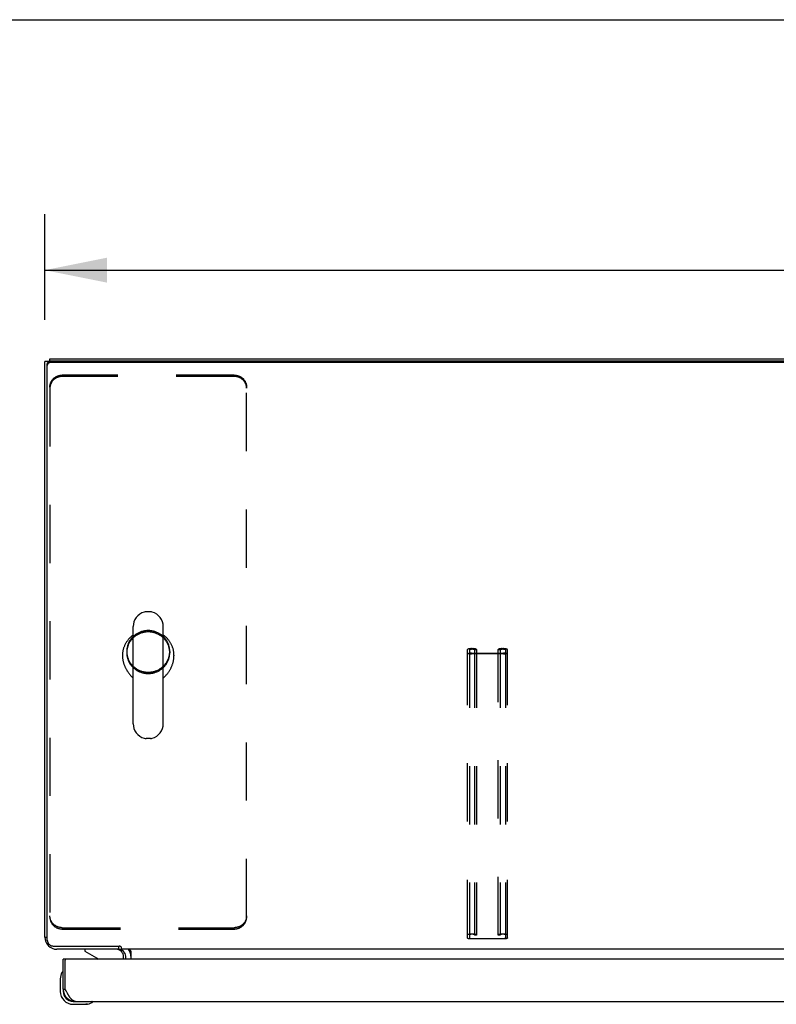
# Model space of a CAD drawing. Header units: inches. Extents: x 0 to 215, y 0 to 139.
# Tile 85 of 91: x 35 to 50, y 119 to 139. Entities that reach past the tile are written whole.
import ezdxf

# ---------------------------------------------------------------- set-up
doc = ezdxf.new("R2010")
doc.units = ezdxf.units.IN
doc.header["$LTSCALE"] = 11.835443
doc.header["$MEASUREMENT"] = 0
doc.linetypes.add('HIDDEN', pattern=[0.2, 0.1, -0.1])
doc.layers.get('0').update_dxf_attribs({"linetype": 'CONTINUOUS'})
for name, color, linetype in [('02___PRT_ALL_AXES', 7, 'CONTINUOUS'), ('DEFAULT_2', 8, 'HIDDEN'), ('DIMENSIONS', 7, 'CONTINUOUS')]:
    doc.layers.add(name, color=color, linetype=linetype)
doc.styles.get("Standard").update_dxf_attribs({"font": 'arial.ttf'})
doc.dimstyles.new('DIMSTYLE_1', dxfattribs={"dimtxt": 0.949367, "dimasz": 1.265823, "dimexe": 0.09, "dimexo": 0.07, "dimgap": 0.0375, "dimtad": 0, "dimtih": 1, "dimtoh": 1, "dimzin": 4, "dimdsep": 46, "dimtxsty": 'Standard', "dimblk": '_FILLED', "dimblk1": '_FILLED', "dimblk2": '_FILLED', "dimcen": 0.09, "dimazin": 1, "dimtfac": 1, "dimtofl": 0, "dimtmove": 0, "dimatfit": 3, "dimldrblk": '_FILLED', "dimfxl": 1, "dimtolj": 1, "dimtzin": 4, "dimarcsym": 0})

# ---------------------------------------------------------------- blocks, each defined once
blk = doc.blocks.new('_FILLED')
at = {"color": 0, "linetype": 'ByBlock'}
blk.add_solid([(0, 0), (-1, 0.2), (-1, -0.2)], dxfattribs=at)
blk = doc.blocks.new('*D9')
at = {"layer": 'DIMENSIONS', "color": 2, "linetype": 'Continuous'}
for p, q in [((35.148, 133.143), (35.148, 135.289)), ((95.148, 133.143), (95.148, 135.289)), ((35.148, 134.15), (63.015, 134.15)), ((95.148, 134.15), (67.282, 134.15))]:
    blk.add_line(p, q, dxfattribs=at)
at = {"layer": 'DIMENSIONS', "color": 2, "linetype": 'Continuous', "xscale": 1.2658227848, "yscale": 1.2658227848, "zscale": 1.2658227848, "rotation": 180}
blk.add_blockref('_FILLED', (35.148, 134.15), dxfattribs=at)
at = {"layer": 'DIMENSIONS', "color": 2, "linetype": 'Continuous', "xscale": 1.2658227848, "yscale": 1.2658227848, "zscale": 1.2658227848}
blk.add_blockref('_FILLED', (95.148, 134.15), dxfattribs=at)
at = {"layer": 'DIMENSIONS', "color": 2, "linetype": 'Continuous', "insert": (65.148, 134.625), "char_height": 0.9494, "width": 3.31749, "attachment_point": 2, "line_spacing_factor": 0.9}
blk.add_mtext('60.00', dxfattribs=at)

msp = doc.modelspace()

# ---------------------------------------------------------------- linework, layer by layer
at = {"color": 7, "linetype": 'Continuous'}
for p, q in [((0, 139.241), (215.19, 139.241)), ((35.245, 132.297), (35.148, 132.297)), ((35.252, 132.299), (35.252, 132.349)), ((95.036, 132.272), (35.26, 132.272)), ((35.2, 120.535), (35.2, 132.241)), ((37.296, 127.207), (37.208, 127.207)), ((36.946, 124.932), (36.946, 126.907)), ((37.558, 124.932), (37.558, 126.907)), ((36.729, 126.323), (36.729, 126.313)), ((37.775, 126.323), (37.775, 126.313)), ((37.296, 124.632), (37.208, 124.632)), ((35.148, 120.595), (35.2, 120.595)), ((35.193, 120.453), (35.219, 120.471)), ((35.325, 120.414), (36.664, 120.414)), ((35.965, 120.349), (35.965, 120.31)), ((35.965, 120.31), (36.203, 120.172)), ((36.648, 120.414), (36.648, 120.349)), ((36.701, 120.399), (36.701, 120.349)), ((93.596, 120.349), (36.701, 120.349)), ((36.898, 120.32), (36.898, 120.145)), ((35.585, 120.145), (35.523, 120.145)), ((36.752, 120.145), (36.752, 120.192)), ((35.51, 119.886), (35.51, 119.885)), ((35.463, 119.75), (35.463, 119.494)), ((35.523, 119.537), (35.523, 119.494)), ((35.523, 119.537), (35.565, 119.537)), ((35.726, 119.291), (35.77, 119.291)), ((36.111, 119.276), (36.115, 119.277)), ((36.115, 119.277), (36.116, 119.277)), ((35.726, 119.231), (35.982, 119.231)), ((36.02, 119.234), (35.982, 119.231))]:
    msp.add_line(p, q, dxfattribs=at)
at = {"color": 3, "linetype": 'Continuous'}
for p, q in [((35.148, 120.595), (35.148, 132.297)), ((35.252, 132.349), (95.044, 132.349)), ((95.036, 132.299), (35.26, 132.299)), ((36.652, 120.349), (35.395, 120.349)), ((35.523, 119.537), (35.523, 120.145)), ((35.565, 119.537), (35.565, 120.125)), ((64.149, 120.145), (35.585, 120.145)), ((36.794, 120.145), (36.794, 120.206)), ((35.572, 119.524), (35.565, 119.537)), ((35.582, 119.505), (35.572, 119.524)), ((35.589, 119.492), (35.582, 119.505)), ((35.596, 119.48), (35.589, 119.492)), ((35.603, 119.467), (35.596, 119.48)), ((35.77, 119.291), (63.964, 119.291))]:
    msp.add_line(p, q, dxfattribs=at)
for points in [[(35.2, 132.241), (35.2, 132.245), (35.201, 132.25), (35.202, 132.254), (35.203, 132.259), (35.205, 132.263), (35.207, 132.267), (35.209, 132.271), (35.212, 132.275), (35.215, 132.278), (35.218, 132.282), (35.221, 132.285), (35.225, 132.288), (35.229, 132.29), (35.233, 132.292), (35.237, 132.294), (35.242, 132.296), (35.246, 132.297), (35.251, 132.298), (35.255, 132.298), (35.26, 132.299)], [(35.77, 119.291), (35.766, 119.291), (35.763, 119.291), (35.759, 119.291), (35.756, 119.292), (35.753, 119.293), (35.749, 119.294), (35.746, 119.295), (35.742, 119.296), (35.739, 119.297), (35.736, 119.299), (35.732, 119.301), (35.729, 119.303), (35.725, 119.305), (35.722, 119.307), (35.719, 119.309), (35.715, 119.312), (35.712, 119.315), (35.708, 119.318), (35.705, 119.321), (35.701, 119.324), (35.698, 119.327), (35.695, 119.33), (35.691, 119.334), (35.688, 119.338), (35.684, 119.342), (35.681, 119.346), (35.678, 119.35), (35.674, 119.354), (35.671, 119.358), (35.667, 119.363), (35.664, 119.367), (35.661, 119.372), (35.657, 119.377), (35.654, 119.382), (35.65, 119.387), (35.647, 119.392), (35.644, 119.398), (35.64, 119.403), (35.637, 119.408), (35.633, 119.414), (35.63, 119.42), (35.626, 119.425), (35.623, 119.431), (35.62, 119.437), (35.616, 119.443), (35.613, 119.449), (35.609, 119.455), (35.606, 119.461), (35.603, 119.467)]]:
    msp.add_lwpolyline(points, dxfattribs=at)
at = {"color": 7, "linetype": 'Continuous'}
for points in [[(35.26, 132.272), (35.255, 132.272), (35.251, 132.271), (35.246, 132.27), (35.242, 132.269), (35.237, 132.267), (35.233, 132.265), (35.229, 132.263), (35.225, 132.261), (35.221, 132.258), (35.218, 132.255), (35.215, 132.251), (35.212, 132.248), (35.209, 132.244), (35.207, 132.24), (35.205, 132.236), (35.203, 132.232)], [(35.203, 132.232), (35.202, 132.227), (35.201, 132.223), (35.2, 132.218), (35.2, 132.214)], [(36.946, 126.735), (36.935, 126.727), (36.924, 126.718), (36.913, 126.71), (36.902, 126.7), (36.892, 126.691), (36.882, 126.682), (36.872, 126.672), (36.862, 126.662), (36.853, 126.651), (36.844, 126.641), (36.835, 126.63), (36.827, 126.619), (36.819, 126.607), (36.811, 126.596), (36.804, 126.584), (36.797, 126.572), (36.79, 126.56), (36.783, 126.548), (36.777, 126.536), (36.772, 126.523), (36.766, 126.511), (36.761, 126.498), (36.756, 126.485), (36.752, 126.472), (36.748, 126.459), (36.745, 126.445), (36.741, 126.432), (36.738, 126.418), (36.736, 126.405), (36.734, 126.391), (36.732, 126.378), (36.731, 126.364), (36.73, 126.35), (36.729, 126.337), (36.729, 126.323)], [(37.775, 126.323), (37.775, 126.337), (37.774, 126.35), (37.773, 126.364), (37.772, 126.378), (37.77, 126.391), (37.768, 126.405), (37.766, 126.418), (37.763, 126.432), (37.76, 126.445), (37.756, 126.459), (37.752, 126.472), (37.748, 126.485), (37.743, 126.498), (37.738, 126.51), (37.733, 126.523), (37.727, 126.536), (37.721, 126.548), (37.714, 126.56), (37.708, 126.572), (37.701, 126.584), (37.693, 126.596), (37.685, 126.607), (37.677, 126.619), (37.669, 126.63), (37.66, 126.641), (37.651, 126.651), (37.642, 126.662), (37.632, 126.672), (37.622, 126.682), (37.612, 126.691), (37.602, 126.7), (37.591, 126.71), (37.58, 126.718), (37.569, 126.727), (37.558, 126.735)], [(36.729, 126.313), (36.729, 126.308), (36.729, 126.295), (36.73, 126.282), (36.731, 126.269), (36.732, 126.256), (36.734, 126.243), (36.736, 126.23), (36.738, 126.217), (36.741, 126.204), (36.744, 126.191), (36.747, 126.178), (36.751, 126.165), (36.754, 126.153), (36.759, 126.14), (36.763, 126.128), (36.768, 126.115), (36.773, 126.103), (36.778, 126.091), (36.783, 126.079), (36.789, 126.067), (36.795, 126.056), (36.801, 126.044), (36.807, 126.033), (36.814, 126.022), (36.82, 126.011), (36.827, 126.001), (36.834, 125.99), (36.841, 125.98), (36.848, 125.97), (36.855, 125.96), (36.862, 125.951), (36.87, 125.942), (36.877, 125.933), (36.884, 125.924), (36.891, 125.915), (36.898, 125.907), (36.906, 125.899), (36.913, 125.892), (36.919, 125.884), (36.926, 125.877), (36.933, 125.87), (36.939, 125.863), (36.946, 125.857), (36.946, 125.857)], [(37.558, 125.857), (37.559, 125.857), (37.565, 125.863), (37.571, 125.87), (37.578, 125.877), (37.585, 125.884), (37.592, 125.892), (37.599, 125.899), (37.606, 125.907), (37.613, 125.916), (37.62, 125.924), (37.627, 125.933), (37.635, 125.942), (37.642, 125.951), (37.649, 125.96), (37.656, 125.97), (37.663, 125.98), (37.67, 125.99), (37.677, 126.001), (37.684, 126.011), (37.691, 126.022), (37.697, 126.033), (37.703, 126.044), (37.709, 126.056), (37.715, 126.067), (37.721, 126.079), (37.726, 126.091), (37.732, 126.103), (37.737, 126.115), (37.741, 126.128), (37.746, 126.14), (37.75, 126.153), (37.754, 126.165), (37.757, 126.178), (37.76, 126.191), (37.763, 126.204), (37.766, 126.217), (37.768, 126.23), (37.77, 126.243), (37.772, 126.256), (37.773, 126.269), (37.774, 126.282), (37.775, 126.295), (37.775, 126.308), (37.775, 126.313)], [(35.2, 120.535), (35.2, 120.526), (35.201, 120.518), (35.203, 120.509), (35.205, 120.501), (35.208, 120.493), (35.211, 120.485), (35.215, 120.477), (35.22, 120.47), (35.225, 120.463), (35.231, 120.456), (35.237, 120.45), (35.243, 120.444), (35.25, 120.438), (35.258, 120.434), (35.265, 120.429), (35.273, 120.425), (35.281, 120.422), (35.29, 120.419), (35.299, 120.417), (35.307, 120.416), (35.316, 120.415), (35.325, 120.414)], [(36.683, 120.406), (36.682, 120.406), (36.68, 120.406), (36.679, 120.407), (36.677, 120.407), (36.676, 120.408), (36.674, 120.408), (36.672, 120.409), (36.67, 120.41), (36.669, 120.411), (36.667, 120.412), (36.665, 120.413), (36.664, 120.414)], [(36.701, 120.399), (36.699, 120.401), (36.698, 120.402), (36.696, 120.403), (36.695, 120.404), (36.693, 120.404), (36.692, 120.405), (36.69, 120.405), (36.689, 120.405), (36.688, 120.406), (36.686, 120.406), (36.683, 120.406)], [(36.878, 120.333), (36.876, 120.337), (36.874, 120.339), (36.873, 120.341), (36.871, 120.343), (36.87, 120.344), (36.868, 120.346), (36.867, 120.347), (36.865, 120.348), (36.864, 120.348), (36.863, 120.349), (36.861, 120.349)], [(36.898, 120.32), (36.897, 120.319), (36.895, 120.319), (36.893, 120.32), (36.891, 120.32), (36.889, 120.321), (36.888, 120.322), (36.886, 120.323), (36.884, 120.325), (36.883, 120.327), (36.881, 120.329), (36.88, 120.331), (36.878, 120.333)], [(35.51, 119.885), (35.509, 119.884), (35.509, 119.883), (35.508, 119.879)], [(36.116, 119.277), (36.118, 119.277), (36.118, 119.277)]]:
    msp.add_lwpolyline(points, dxfattribs=at)
for centre, radius, start, end in [((37.252, 126.907), 0.306, 105.6303, 180), ((37.208, 127.063), 0.144, 90, 105.6303), ((37.296, 127.063), 0.144, 74.3697, 90), ((37.252, 126.907), 0.306, 0, 74.3697), ((37.252, 124.932), 0.306, 180, 254.3697), ((37.252, 124.932), 0.306, 285.6303, 360), ((37.208, 124.776), 0.144, 254.3697, 270), ((37.296, 124.776), 0.144, 270, 285.6303), ((36.595, 120.192), 0.157, 0, 90), ((36.652, 120.206), 0.246, 0, 35.3371), ((36.153, 120.085), 0.1, 36.5468, 59.908), ((35.713, 119.75), 0.25, 149.1101, 180), ((35.511, 119.871), 0.015, 96.3796, 149.1101), ((35.508, 119.871), 0.015, 0, 83.6204), ((35.726, 119.494), 0.263, 180, 270), ((35.726, 119.494), 0.203, 180, 270), ((35.982, 119.481), 0.25, 270, 300.8899), ((36.103, 119.276), 0.015, 6.3796, 90), ((36.103, 119.279), 0.015, 300.8899, 353.6204)]:
    msp.add_arc(centre, radius, start, end, dxfattribs=at)
at = {"color": 3, "linetype": 'Continuous'}
for centre, radius, start, end in [((35.395, 120.595), 0.246, 180, 270), ((36.652, 120.206), 0.142, 0, 90), ((35.585, 120.125), 0.02, 90, 180), ((35.77, 119.537), 0.246, 180, 270)]:
    msp.add_arc(centre, radius, start, end, dxfattribs=at)
at = {"layer": '02___PRT_ALL_AXES', "color": 8, "linetype": 'HIDDEN'}
for p, q in [((36.815, 126.403), (36.815, 126.376)), ((37.69, 126.403), (37.69, 126.376))]:
    msp.add_line(p, q, dxfattribs=at)
for points in [[(37.252, 126.825), (37.237, 126.825), (37.222, 126.824), (37.206, 126.823), (37.191, 126.821), (37.176, 126.819), (37.161, 126.816), (37.146, 126.813), (37.132, 126.809), (37.117, 126.804), (37.103, 126.8), (37.088, 126.794), (37.074, 126.789), (37.06, 126.782), (37.047, 126.776), (37.033, 126.768), (37.02, 126.761), (37.007, 126.753), (36.995, 126.744), (36.983, 126.736), (36.971, 126.726), (36.959, 126.717), (36.948, 126.706), (36.937, 126.696), (36.927, 126.685), (36.917, 126.674), (36.907, 126.663), (36.898, 126.651), (36.889, 126.639), (36.881, 126.626), (36.873, 126.614), (36.866, 126.601), (36.859, 126.588), (36.852, 126.574), (36.846, 126.561), (36.841, 126.547), (36.836, 126.533), (36.832, 126.519), (36.828, 126.505), (36.824, 126.49), (36.821, 126.476), (36.819, 126.461), (36.817, 126.447), (36.816, 126.432), (36.815, 126.417), (36.815, 126.403)], [(37.252, 126.798), (37.237, 126.798), (37.222, 126.797), (37.206, 126.796), (37.191, 126.794), (37.176, 126.792), (37.161, 126.789), (37.146, 126.786), (37.132, 126.782), (37.117, 126.777), (37.103, 126.773), (37.088, 126.767), (37.074, 126.762), (37.06, 126.755), (37.047, 126.749), (37.033, 126.742), (37.02, 126.734), (37.007, 126.726), (36.995, 126.717), (36.983, 126.709), (36.971, 126.699), (36.959, 126.69), (36.948, 126.68), (36.937, 126.669), (36.927, 126.658), (36.917, 126.647), (36.907, 126.636), (36.898, 126.624), (36.889, 126.612), (36.881, 126.6), (36.873, 126.587), (36.866, 126.574), (36.859, 126.561), (36.852, 126.547), (36.846, 126.534), (36.841, 126.52), (36.836, 126.506), (36.832, 126.492), (36.828, 126.478), (36.824, 126.463), (36.821, 126.449), (36.819, 126.434), (36.817, 126.42), (36.816, 126.405), (36.815, 126.39), (36.815, 126.376)], [(37.69, 126.403), (37.689, 126.417), (37.689, 126.432), (37.687, 126.447), (37.685, 126.461), (37.683, 126.476), (37.68, 126.49), (37.677, 126.505), (37.673, 126.519), (37.668, 126.533), (37.663, 126.547), (37.658, 126.561), (37.652, 126.574), (37.645, 126.588), (37.638, 126.601), (37.631, 126.614), (37.623, 126.626), (37.615, 126.639), (37.606, 126.651), (37.597, 126.663), (37.587, 126.674), (37.577, 126.685), (37.567, 126.696), (37.556, 126.706), (37.545, 126.717), (37.533, 126.726), (37.521, 126.736), (37.509, 126.744), (37.497, 126.753), (37.484, 126.761), (37.471, 126.768), (37.458, 126.776), (37.444, 126.782), (37.43, 126.789), (37.416, 126.794), (37.402, 126.8), (37.387, 126.804), (37.373, 126.809), (37.358, 126.813), (37.343, 126.816), (37.328, 126.819), (37.313, 126.821), (37.298, 126.823), (37.283, 126.824), (37.267, 126.825), (37.252, 126.825)], [(37.69, 126.376), (37.689, 126.39), (37.689, 126.405), (37.687, 126.42), (37.685, 126.434), (37.683, 126.449), (37.68, 126.463), (37.677, 126.478), (37.673, 126.492), (37.668, 126.506), (37.663, 126.52), (37.658, 126.534), (37.652, 126.547), (37.645, 126.561), (37.638, 126.574), (37.631, 126.587), (37.623, 126.6), (37.615, 126.612), (37.606, 126.624), (37.597, 126.636), (37.587, 126.647), (37.577, 126.658), (37.567, 126.669), (37.556, 126.68), (37.545, 126.69), (37.533, 126.699), (37.521, 126.709), (37.509, 126.717), (37.497, 126.726), (37.484, 126.734), (37.471, 126.742), (37.458, 126.749), (37.444, 126.755), (37.43, 126.762), (37.416, 126.767), (37.402, 126.773), (37.387, 126.777), (37.373, 126.782), (37.358, 126.786), (37.343, 126.789), (37.328, 126.792), (37.313, 126.794), (37.298, 126.796), (37.283, 126.797), (37.267, 126.798), (37.252, 126.798)], [(36.815, 126.403), (36.815, 126.388), (36.816, 126.373), (36.817, 126.358), (36.819, 126.344), (36.821, 126.329), (36.824, 126.315), (36.828, 126.3), (36.832, 126.286), (36.836, 126.272), (36.841, 126.258), (36.846, 126.244), (36.852, 126.231), (36.859, 126.217), (36.866, 126.204), (36.873, 126.191), (36.881, 126.179), (36.889, 126.166), (36.898, 126.154), (36.907, 126.142), (36.917, 126.131), (36.927, 126.12), (36.937, 126.109), (36.948, 126.099), (36.959, 126.088), (36.971, 126.079), (36.983, 126.069), (36.995, 126.061), (37.007, 126.052), (37.02, 126.044), (37.033, 126.037), (37.047, 126.029), (37.06, 126.023), (37.074, 126.016), (37.088, 126.011), (37.103, 126.005), (37.117, 126.001), (37.132, 125.996), (37.146, 125.992), (37.161, 125.989), (37.176, 125.986), (37.191, 125.984), (37.206, 125.982), (37.222, 125.981), (37.237, 125.98), (37.252, 125.98)], [(36.815, 126.376), (36.815, 126.361), (36.816, 126.346), (36.817, 126.331), (36.819, 126.317), (36.821, 126.302), (36.824, 126.288), (36.828, 126.273), (36.832, 126.259), (36.836, 126.245), (36.841, 126.231), (36.846, 126.217), (36.852, 126.204), (36.859, 126.19), (36.866, 126.177), (36.873, 126.164), (36.881, 126.152), (36.889, 126.139), (36.898, 126.127), (36.907, 126.115), (36.917, 126.104), (36.927, 126.093), (36.937, 126.082), (36.948, 126.072), (36.959, 126.062), (36.971, 126.052), (36.983, 126.043), (36.995, 126.034), (37.007, 126.025), (37.02, 126.017), (37.033, 126.01), (37.047, 126.002), (37.06, 125.996), (37.074, 125.99), (37.088, 125.984), (37.103, 125.978), (37.117, 125.974), (37.132, 125.969), (37.146, 125.966), (37.161, 125.962), (37.176, 125.959), (37.191, 125.957), (37.206, 125.955), (37.222, 125.954), (37.237, 125.953), (37.252, 125.953)], [(37.252, 125.98), (37.267, 125.98), (37.283, 125.981), (37.298, 125.982), (37.313, 125.984), (37.328, 125.986), (37.343, 125.989), (37.358, 125.992), (37.373, 125.996), (37.387, 126.001), (37.402, 126.005), (37.416, 126.011), (37.43, 126.016), (37.444, 126.023), (37.458, 126.029), (37.471, 126.037), (37.484, 126.044), (37.497, 126.052), (37.509, 126.061), (37.521, 126.069), (37.533, 126.079), (37.545, 126.088), (37.556, 126.099), (37.567, 126.109), (37.577, 126.12), (37.587, 126.131), (37.597, 126.142), (37.606, 126.154), (37.615, 126.166), (37.623, 126.179), (37.631, 126.191), (37.638, 126.204), (37.645, 126.217), (37.652, 126.231), (37.658, 126.244), (37.663, 126.258), (37.668, 126.272), (37.673, 126.286), (37.677, 126.3), (37.68, 126.315), (37.683, 126.329), (37.685, 126.344), (37.687, 126.358), (37.689, 126.373), (37.689, 126.388), (37.69, 126.403)], [(37.252, 125.953), (37.267, 125.953), (37.283, 125.954), (37.298, 125.955), (37.313, 125.957), (37.328, 125.959), (37.343, 125.962), (37.358, 125.966), (37.373, 125.969), (37.387, 125.974), (37.402, 125.978), (37.416, 125.984), (37.43, 125.99), (37.444, 125.996), (37.458, 126.002), (37.471, 126.01), (37.484, 126.017), (37.497, 126.025), (37.509, 126.034), (37.521, 126.043), (37.533, 126.052), (37.545, 126.062), (37.556, 126.072), (37.567, 126.082), (37.577, 126.093), (37.587, 126.104), (37.597, 126.115), (37.606, 126.127), (37.615, 126.139), (37.623, 126.152), (37.631, 126.164), (37.638, 126.177), (37.645, 126.19), (37.652, 126.204), (37.658, 126.217), (37.663, 126.231), (37.668, 126.245), (37.673, 126.259), (37.677, 126.273), (37.68, 126.288), (37.683, 126.302), (37.685, 126.317), (37.687, 126.331), (37.689, 126.346), (37.689, 126.361), (37.69, 126.376)]]:
    msp.add_lwpolyline(points, dxfattribs=at)
at = {"layer": 'DEFAULT_2', "color": 8, "linetype": 'HIDDEN'}
for p, q in [((39.002, 132.017), (35.502, 132.017)), ((39.002, 131.99), (35.502, 131.99)), ((35.252, 131.775), (35.252, 131.749)), ((35.252, 131.749), (35.252, 121.003)), ((39.252, 131.775), (39.252, 131.749)), ((39.252, 121.003), (39.252, 131.749)), ((43.742, 120.579), (43.742, 126.438)), ((43.782, 126.438), (43.782, 120.579)), ((43.822, 126.459), (43.849, 126.459)), ((43.849, 126.449), (43.822, 126.449)), ((43.822, 126.364), (44.474, 126.364)), ((44.474, 126.354), (43.822, 126.354)), ((43.889, 126.438), (43.889, 120.639)), ((43.929, 126.435), (43.889, 126.435)), ((43.929, 126.438), (43.929, 120.639)), ((44.367, 120.639), (44.367, 126.438)), ((44.407, 126.435), (44.367, 126.435)), ((44.407, 126.438), (44.407, 120.639)), ((44.447, 126.459), (44.474, 126.459)), ((44.474, 126.449), (44.447, 126.449)), ((44.514, 126.438), (44.514, 120.579)), ((44.554, 120.579), (44.554, 126.438)), ((35.502, 120.788), (39.002, 120.788)), ((35.502, 120.761), (39.002, 120.761)), ((43.822, 120.663), (43.849, 120.663)), ((44.447, 120.663), (44.474, 120.663)), ((43.849, 120.653), (43.822, 120.653)), ((43.822, 120.569), (44.474, 120.569)), ((44.474, 120.558), (43.822, 120.558)), ((43.929, 120.639), (43.889, 120.639)), ((44.407, 120.639), (44.367, 120.639)), ((44.474, 120.653), (44.447, 120.653))]:
    msp.add_line(p, q, dxfattribs=at)
for points in [[(35.252, 131.775), (35.252, 131.785), (35.253, 131.794), (35.254, 131.804), (35.255, 131.813), (35.257, 131.823), (35.259, 131.832), (35.262, 131.841), (35.264, 131.85), (35.268, 131.859), (35.271, 131.868), (35.275, 131.877), (35.279, 131.885), (35.284, 131.893), (35.289, 131.902), (35.294, 131.91), (35.3, 131.917), (35.306, 131.925), (35.312, 131.932), (35.319, 131.939), (35.325, 131.946), (35.332, 131.953), (35.34, 131.959), (35.347, 131.965), (35.355, 131.971), (35.363, 131.976), (35.372, 131.981), (35.38, 131.986), (35.389, 131.991), (35.397, 131.995), (35.406, 131.999), (35.416, 132.002), (35.425, 132.005), (35.434, 132.008), (35.444, 132.01), (35.453, 132.012), (35.463, 132.014), (35.473, 132.015), (35.483, 132.016), (35.492, 132.017), (35.502, 132.017)], [(35.502, 131.99), (35.492, 131.99), (35.483, 131.989), (35.473, 131.988), (35.463, 131.987), (35.453, 131.985), (35.444, 131.983), (35.434, 131.981), (35.425, 131.978), (35.416, 131.975), (35.406, 131.972), (35.397, 131.968), (35.389, 131.964), (35.38, 131.959), (35.372, 131.954), (35.363, 131.949), (35.355, 131.944), (35.347, 131.938), (35.34, 131.932), (35.332, 131.926), (35.325, 131.919), (35.319, 131.912), (35.312, 131.905), (35.306, 131.898), (35.3, 131.89), (35.294, 131.883), (35.289, 131.875), (35.284, 131.867), (35.279, 131.858), (35.275, 131.85), (35.271, 131.841), (35.268, 131.832), (35.264, 131.823), (35.262, 131.814), (35.259, 131.805), (35.257, 131.796), (35.255, 131.786), (35.254, 131.777), (35.253, 131.767), (35.252, 131.758), (35.252, 131.749)], [(39.002, 132.017), (39.012, 132.017), (39.022, 132.016), (39.032, 132.015), (39.041, 132.014), (39.051, 132.012), (39.06, 132.01), (39.07, 132.008), (39.079, 132.005), (39.089, 132.002), (39.098, 131.999), (39.107, 131.995), (39.116, 131.991), (39.124, 131.986), (39.133, 131.981), (39.141, 131.976), (39.149, 131.971), (39.157, 131.965), (39.164, 131.959), (39.172, 131.953), (39.179, 131.946), (39.186, 131.939), (39.192, 131.932), (39.198, 131.925), (39.204, 131.917), (39.21, 131.91), (39.215, 131.902), (39.22, 131.893), (39.225, 131.885), (39.229, 131.877), (39.233, 131.868), (39.237, 131.859), (39.24, 131.85), (39.243, 131.841), (39.245, 131.832), (39.247, 131.823), (39.249, 131.813), (39.25, 131.804), (39.251, 131.794), (39.252, 131.785), (39.252, 131.775)], [(39.252, 131.749), (39.252, 131.758), (39.251, 131.767), (39.25, 131.777), (39.249, 131.786), (39.247, 131.796), (39.245, 131.805), (39.243, 131.814), (39.24, 131.823), (39.237, 131.832), (39.233, 131.841), (39.229, 131.85), (39.225, 131.858), (39.22, 131.867), (39.215, 131.875), (39.21, 131.883), (39.204, 131.89), (39.198, 131.898), (39.192, 131.905), (39.186, 131.912), (39.179, 131.919), (39.172, 131.926), (39.164, 131.932), (39.157, 131.938), (39.149, 131.944), (39.141, 131.949), (39.133, 131.954), (39.124, 131.959), (39.116, 131.964), (39.107, 131.968), (39.098, 131.972), (39.089, 131.975), (39.079, 131.978), (39.07, 131.981), (39.06, 131.983), (39.051, 131.985), (39.041, 131.987), (39.032, 131.988), (39.022, 131.989), (39.012, 131.99), (39.002, 131.99)], [(43.822, 126.459), (43.811, 126.459), (43.801, 126.458), (43.791, 126.457), (43.782, 126.456), (43.773, 126.455), (43.765, 126.453), (43.758, 126.451), (43.753, 126.449), (43.748, 126.446), (43.745, 126.444), (43.743, 126.441), (43.742, 126.438)], [(43.742, 126.375), (43.743, 126.372), (43.745, 126.369), (43.748, 126.367), (43.753, 126.364), (43.758, 126.362), (43.765, 126.36), (43.773, 126.358), (43.782, 126.357), (43.791, 126.355), (43.801, 126.355), (43.811, 126.354), (43.822, 126.354)], [(43.782, 126.438), (43.782, 126.44), (43.784, 126.441), (43.786, 126.443), (43.79, 126.444), (43.794, 126.446), (43.798, 126.447), (43.804, 126.448), (43.81, 126.448), (43.816, 126.449), (43.822, 126.449)], [(43.822, 126.364), (43.816, 126.364), (43.81, 126.365), (43.804, 126.365), (43.798, 126.366), (43.794, 126.367), (43.79, 126.368), (43.786, 126.37), (43.784, 126.371), (43.782, 126.373), (43.782, 126.375)], [(43.929, 126.438), (43.929, 126.441), (43.927, 126.444), (43.923, 126.446), (43.919, 126.449), (43.913, 126.451), (43.906, 126.453), (43.898, 126.455), (43.889, 126.456), (43.88, 126.457), (43.87, 126.458), (43.86, 126.459), (43.849, 126.459)], [(43.849, 126.449), (43.856, 126.449), (43.862, 126.448), (43.868, 126.448), (43.873, 126.447), (43.878, 126.446), (43.882, 126.444), (43.885, 126.443), (43.887, 126.441), (43.889, 126.44), (43.889, 126.438)], [(44.447, 126.459), (44.436, 126.459), (44.426, 126.458), (44.416, 126.457), (44.407, 126.456), (44.398, 126.455), (44.39, 126.453), (44.383, 126.451), (44.378, 126.449), (44.373, 126.446), (44.37, 126.444), (44.368, 126.441), (44.367, 126.438)], [(44.407, 126.438), (44.407, 126.44), (44.409, 126.441), (44.411, 126.443), (44.415, 126.444), (44.419, 126.446), (44.423, 126.447), (44.429, 126.448), (44.435, 126.448), (44.441, 126.449), (44.447, 126.449)], [(44.554, 126.438), (44.554, 126.441), (44.552, 126.444), (44.548, 126.446), (44.544, 126.449), (44.538, 126.451), (44.531, 126.453), (44.523, 126.455), (44.514, 126.456), (44.505, 126.457), (44.495, 126.458), (44.485, 126.459), (44.474, 126.459)], [(44.474, 126.449), (44.481, 126.449), (44.487, 126.448), (44.493, 126.448), (44.498, 126.447), (44.503, 126.446), (44.507, 126.444), (44.51, 126.443), (44.512, 126.441), (44.514, 126.44), (44.514, 126.438)], [(44.514, 126.375), (44.514, 126.373), (44.512, 126.371), (44.51, 126.37), (44.507, 126.368), (44.503, 126.367), (44.498, 126.366), (44.493, 126.365), (44.487, 126.365), (44.481, 126.364), (44.474, 126.364)], [(44.474, 126.354), (44.485, 126.354), (44.495, 126.355), (44.505, 126.355), (44.514, 126.357), (44.523, 126.358), (44.531, 126.36), (44.538, 126.362), (44.544, 126.364), (44.548, 126.367), (44.552, 126.369), (44.554, 126.372), (44.554, 126.375)], [(35.502, 120.788), (35.492, 120.788), (35.483, 120.789), (35.473, 120.79), (35.463, 120.791), (35.453, 120.793), (35.444, 120.795), (35.434, 120.797), (35.425, 120.8), (35.416, 120.803), (35.406, 120.806), (35.397, 120.81), (35.389, 120.814), (35.38, 120.819), (35.372, 120.824), (35.363, 120.829), (35.355, 120.834), (35.347, 120.84), (35.34, 120.846), (35.332, 120.852), (35.325, 120.859), (35.319, 120.866), (35.312, 120.873), (35.306, 120.88), (35.3, 120.888), (35.294, 120.895), (35.289, 120.903), (35.284, 120.912), (35.279, 120.92), (35.275, 120.928), (35.271, 120.937), (35.268, 120.946), (35.264, 120.955), (35.262, 120.964), (35.259, 120.973), (35.257, 120.982), (35.255, 120.992), (35.254, 121.001), (35.253, 121.011), (35.252, 121.02), (35.252, 121.03)], [(35.252, 121.003), (35.252, 120.993), (35.253, 120.984), (35.254, 120.974), (35.255, 120.965), (35.257, 120.956), (35.259, 120.946), (35.262, 120.937), (35.264, 120.928), (35.268, 120.919), (35.271, 120.91), (35.275, 120.902), (35.279, 120.893), (35.284, 120.885), (35.289, 120.876), (35.294, 120.868), (35.3, 120.861), (35.306, 120.853), (35.312, 120.846), (35.319, 120.839), (35.325, 120.832), (35.332, 120.825), (35.34, 120.819), (35.347, 120.813), (35.355, 120.807), (35.363, 120.802), (35.372, 120.797), (35.38, 120.792), (35.389, 120.787), (35.397, 120.783), (35.406, 120.78), (35.416, 120.776), (35.425, 120.773), (35.434, 120.77), (35.444, 120.768), (35.453, 120.766), (35.463, 120.764), (35.473, 120.763), (35.483, 120.762), (35.492, 120.761), (35.502, 120.761)], [(39.252, 121.03), (39.252, 121.02), (39.251, 121.011), (39.25, 121.001), (39.249, 120.992), (39.247, 120.982), (39.245, 120.973), (39.243, 120.964), (39.24, 120.955), (39.237, 120.946), (39.233, 120.937), (39.229, 120.928), (39.225, 120.92), (39.22, 120.912), (39.215, 120.903), (39.21, 120.895), (39.204, 120.888), (39.198, 120.88), (39.192, 120.873), (39.186, 120.866), (39.179, 120.859), (39.172, 120.852), (39.164, 120.846), (39.157, 120.84), (39.149, 120.834), (39.141, 120.829), (39.133, 120.824), (39.124, 120.819), (39.116, 120.814), (39.107, 120.81), (39.098, 120.806), (39.089, 120.803), (39.079, 120.8), (39.07, 120.797), (39.06, 120.795), (39.051, 120.793), (39.041, 120.791), (39.032, 120.79), (39.022, 120.789), (39.012, 120.788), (39.002, 120.788)], [(39.002, 120.761), (39.012, 120.761), (39.022, 120.762), (39.032, 120.763), (39.041, 120.764), (39.051, 120.766), (39.06, 120.768), (39.07, 120.77), (39.079, 120.773), (39.089, 120.776), (39.098, 120.78), (39.107, 120.783), (39.116, 120.787), (39.124, 120.792), (39.133, 120.797), (39.141, 120.802), (39.149, 120.807), (39.157, 120.813), (39.164, 120.819), (39.172, 120.825), (39.179, 120.832), (39.186, 120.839), (39.192, 120.846), (39.198, 120.853), (39.204, 120.861), (39.21, 120.868), (39.215, 120.876), (39.22, 120.885), (39.225, 120.893), (39.229, 120.902), (39.233, 120.91), (39.237, 120.919), (39.24, 120.928), (39.243, 120.937), (39.245, 120.946), (39.247, 120.956), (39.249, 120.965), (39.25, 120.974), (39.251, 120.984), (39.252, 120.993), (39.252, 121.003)], [(43.742, 120.643), (43.743, 120.645), (43.745, 120.648), (43.748, 120.651), (43.753, 120.653), (43.758, 120.655), (43.765, 120.657), (43.773, 120.659), (43.782, 120.661), (43.791, 120.662), (43.801, 120.663), (43.811, 120.663), (43.822, 120.663)], [(43.849, 120.663), (43.86, 120.663), (43.87, 120.663), (43.88, 120.662), (43.889, 120.661), (43.898, 120.659), (43.906, 120.657), (43.913, 120.655), (43.919, 120.653), (43.923, 120.651), (43.927, 120.648), (43.929, 120.645), (43.929, 120.643)], [(44.367, 120.643), (44.368, 120.645), (44.37, 120.648), (44.373, 120.651), (44.378, 120.653), (44.383, 120.655), (44.39, 120.657), (44.398, 120.659), (44.407, 120.661), (44.416, 120.662), (44.426, 120.663), (44.436, 120.663), (44.447, 120.663)], [(44.474, 120.663), (44.485, 120.663), (44.495, 120.663), (44.505, 120.662), (44.514, 120.661), (44.523, 120.659), (44.531, 120.657), (44.538, 120.655), (44.544, 120.653), (44.548, 120.651), (44.552, 120.648), (44.554, 120.645), (44.554, 120.643)], [(43.822, 120.558), (43.811, 120.558), (43.801, 120.559), (43.791, 120.56), (43.782, 120.561), (43.773, 120.563), (43.765, 120.564), (43.758, 120.566), (43.753, 120.569), (43.748, 120.571), (43.745, 120.574), (43.743, 120.576), (43.742, 120.579)], [(43.822, 120.653), (43.816, 120.653), (43.81, 120.653), (43.804, 120.652), (43.798, 120.651), (43.794, 120.65), (43.79, 120.649), (43.786, 120.647), (43.784, 120.646), (43.782, 120.644), (43.782, 120.643)], [(43.782, 120.579), (43.782, 120.577), (43.784, 120.576), (43.786, 120.574), (43.79, 120.573), (43.794, 120.572), (43.798, 120.571), (43.804, 120.57), (43.81, 120.569), (43.816, 120.569), (43.822, 120.569)], [(43.889, 120.643), (43.889, 120.644), (43.887, 120.646), (43.885, 120.647), (43.882, 120.649), (43.878, 120.65), (43.873, 120.651), (43.868, 120.652), (43.862, 120.653), (43.856, 120.653), (43.849, 120.653)], [(44.447, 120.653), (44.441, 120.653), (44.435, 120.653), (44.429, 120.652), (44.423, 120.651), (44.419, 120.65), (44.415, 120.649), (44.411, 120.647), (44.409, 120.646), (44.407, 120.644), (44.407, 120.643)], [(44.514, 120.643), (44.514, 120.644), (44.512, 120.646), (44.51, 120.647), (44.507, 120.649), (44.503, 120.65), (44.498, 120.651), (44.493, 120.652), (44.487, 120.653), (44.481, 120.653), (44.474, 120.653)], [(44.554, 120.579), (44.554, 120.576), (44.552, 120.574), (44.548, 120.571), (44.544, 120.569), (44.538, 120.566), (44.531, 120.564), (44.523, 120.563), (44.514, 120.561), (44.505, 120.56), (44.495, 120.559), (44.485, 120.558), (44.474, 120.558)], [(44.474, 120.569), (44.481, 120.569), (44.487, 120.569), (44.493, 120.57), (44.498, 120.571), (44.503, 120.572), (44.507, 120.573), (44.51, 120.574), (44.512, 120.576), (44.514, 120.577), (44.514, 120.579)]]:
    msp.add_lwpolyline(points, dxfattribs=at)

# ---------------------------------------------------------------- dimensions: what is measured, and where the dimension line sits
at = {"layer": 'DIMENSIONS', "color": 2, "linetype": 'Continuous'}
dim = msp.add_linear_dim(base=(35.148, 134.15), p1=(95.148, 135.359), p2=(35.148, 135.359), angle=180, dimstyle='DIMSTYLE_1', dxfattribs=at)
dim.commit()
dim.dimension.update_dxf_attribs({"geometry": '*D9', "text_midpoint": (65.141, 134.145), "dimtype": 160})

doc.saveas('drawing.dxf')
